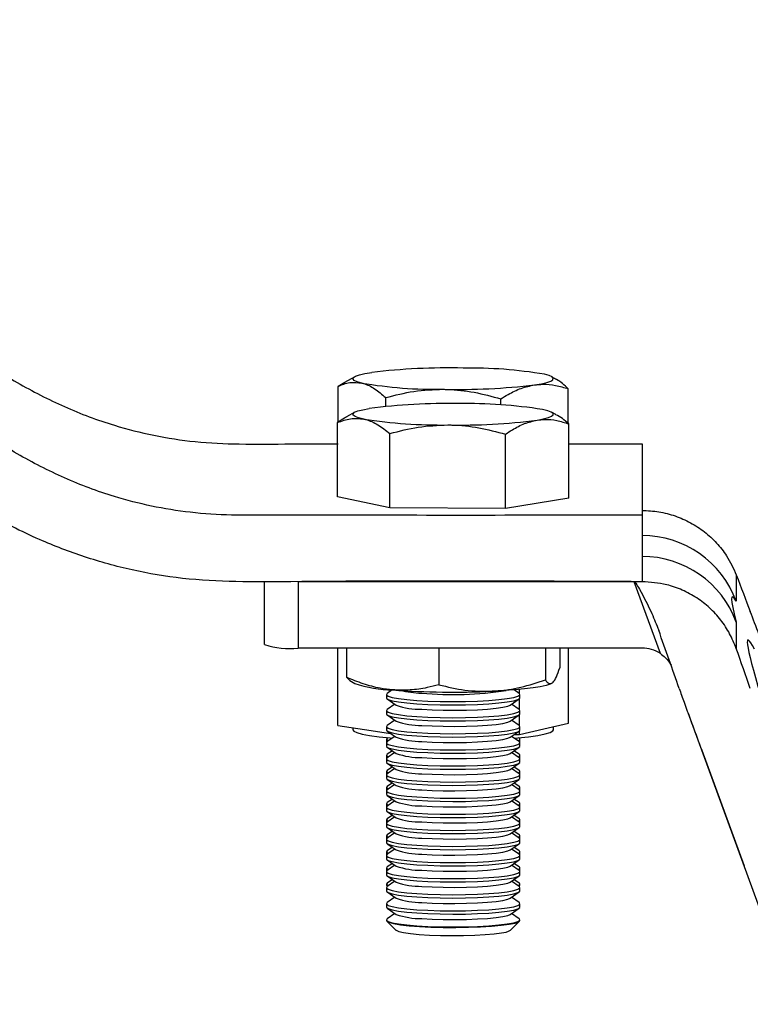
# Model space of a CAD drawing. Header units: millimetres. Extents: x 2 to 591, y 2 to 418.
# Tile 12 of 15: x 330 to 384, y 292 to 366. Entities that reach past the tile are written whole.
import ezdxf

# ---------------------------------------------------------------- set-up
doc = ezdxf.new("R2010")
doc.units = ezdxf.units.MM

msp = doc.modelspace()

# ---------------------------------------------------------------- linework, layer by layer
at = {"color": 7, "linetype": 'Continuous', "lineweight": 25}
for p, q in [((354.107, 338.901), (353.606, 338.602)), ((354.854, 339.325), (354.094, 338.896)), ((369.818, 339.198), (369.594, 339.325)), ((353.606, 335.916), (353.606, 338.602)), ((370.842, 335.818), (370.842, 338.419)), ((357.173, 337.104), (357.173, 337.761)), ((365.79, 337.216), (365.79, 337.67)), ((354.854, 336.661), (354.253, 336.322)), ((369.9, 336.489), (369.594, 336.661)), ((353.577, 330.348), (353.577, 335.897)), ((370.872, 330.249), (370.872, 335.797)), ((357.495, 329.526), (357.495, 335.074)), ((366.142, 329.476), (366.142, 335.024)), ((370.842, 334.294), (376.364, 334.294)), ((376.364, 334.294), (376.364, 328.967)), ((357.495, 329.526), (353.577, 330.348)), ((370.872, 330.249), (366.142, 329.476)), ((366.142, 329.476), (357.495, 329.526)), ((376.364, 328.967), (376.364, 323.995)), ((348.115, 319.29), (348.115, 323.996)), ((375.763, 323.995), (350.615, 323.995)), ((350.615, 323.995), (350.615, 319.024)), ((376.364, 323.995), (375.763, 323.995)), ((377.731, 318.62), (375.763, 323.995)), ((383.412, 324.507), (383.412, 322.53)), ((383.412, 320.974), (383.412, 318.997)), ((376.364, 319.024), (350.615, 319.024)), ((353.596, 313.245), (353.596, 319.024)), ((354.246, 319.024), (354.246, 316.844)), ((361.152, 319.024), (361.152, 316.288)), ((369.13, 319.024), (369.13, 316.646)), ((370.203, 319.024), (370.203, 317.562)), ((370.852, 313.404), (370.852, 319.024)), ((354.484, 316.603), (354.246, 316.844)), ((354.481, 316.599), (354.854, 316.389)), ((357.663, 315.903), (357.283, 315.641)), ((367.165, 315.641), (366.785, 315.903)), ((367.187, 315.625), (367.187, 315.938)), ((357.224, 315.56), (357.224, 315.313)), ((357.283, 315.231), (357.962, 314.764)), ((366.486, 314.764), (367.165, 315.231)), ((367.187, 314.421), (367.187, 315.248)), ((367.224, 315.313), (367.224, 315.56)), ((357.86, 314.834), (357.283, 314.438)), ((367.165, 314.438), (366.589, 314.834)), ((357.224, 314.356), (357.224, 314.109)), ((357.283, 314.028), (357.962, 313.56)), ((366.486, 313.56), (367.165, 314.028)), ((367.187, 313.217), (367.187, 314.044)), ((367.224, 314.109), (367.224, 314.356)), ((379.784, 314.199), (387.768, 292.389)), ((353.596, 313.245), (356.078, 312.867)), ((354.724, 313.073), (354.724, 312.927)), ((357.224, 313.152), (357.224, 312.905)), ((357.86, 313.631), (357.283, 313.234)), ((367.165, 313.234), (366.589, 313.631)), ((367.187, 312.568), (369.019, 312.986)), ((367.224, 312.905), (367.224, 313.152)), ((369.019, 312.986), (370.852, 313.404)), ((369.724, 312.927), (369.724, 313.147)), ((356.078, 312.867), (357.546, 312.643)), ((357.283, 312.824), (357.962, 312.357)), ((357.86, 312.427), (357.283, 312.03)), ((357.333, 312.321), (357.283, 312.287)), ((366.486, 312.357), (367.165, 312.824)), ((367.165, 312.03), (366.589, 312.427)), ((366.788, 312.565), (367.187, 312.568)), ((367.165, 312.287), (367.115, 312.321)), ((367.187, 312.568), (367.187, 312.84)), ((357.224, 312.205), (357.224, 311.958)), ((357.224, 311.949), (357.224, 311.702)), ((357.283, 311.62), (357.962, 311.153)), ((366.486, 311.153), (367.165, 311.62)), ((367.224, 311.958), (367.224, 312.205)), ((367.224, 311.702), (367.224, 311.949)), ((357.224, 311.001), (357.224, 310.754)), ((357.224, 310.745), (357.224, 310.498)), ((357.673, 311.352), (357.283, 311.083)), ((357.86, 311.223), (357.283, 310.827)), ((367.165, 310.827), (366.589, 311.223)), ((367.165, 311.083), (366.775, 311.352)), ((367.224, 310.754), (367.224, 311.001)), ((367.224, 310.498), (367.224, 310.745)), ((380.826, 311.397), (383.991, 302.751)), ((357.283, 310.417), (357.962, 309.95)), ((357.673, 310.148), (357.283, 309.879)), ((357.86, 310.02), (357.283, 309.623)), ((366.486, 309.95), (367.165, 310.417)), ((367.165, 309.623), (366.589, 310.02)), ((367.165, 309.879), (366.775, 310.148)), ((357.224, 309.798), (357.224, 309.551)), ((357.224, 309.542), (357.224, 309.295)), ((367.224, 309.551), (367.224, 309.798)), ((367.224, 309.295), (367.224, 309.542)), ((357.224, 308.594), (357.224, 308.347)), ((357.283, 309.213), (357.962, 308.746)), ((357.673, 308.944), (357.283, 308.676)), ((357.86, 308.816), (357.283, 308.419)), ((366.486, 308.746), (367.165, 309.213)), ((367.165, 308.419), (366.589, 308.816)), ((367.165, 308.676), (366.775, 308.944)), ((367.224, 308.347), (367.224, 308.594)), ((357.224, 308.338), (357.224, 308.091)), ((357.283, 308.009), (357.962, 307.542)), ((366.486, 307.542), (367.165, 308.009)), ((367.224, 308.091), (367.224, 308.338)), ((357.224, 307.391), (357.224, 307.144)), ((357.224, 307.134), (357.224, 306.887)), ((357.673, 307.741), (357.283, 307.472)), ((357.86, 307.613), (357.283, 307.216)), ((367.165, 307.216), (366.589, 307.613)), ((367.165, 307.472), (366.775, 307.741)), ((367.224, 307.144), (367.224, 307.391)), ((367.224, 306.887), (367.224, 307.134)), ((357.283, 306.806), (357.962, 306.339)), ((357.673, 306.537), (357.283, 306.268)), ((357.86, 306.409), (357.283, 306.012)), ((366.486, 306.339), (367.165, 306.806)), ((367.165, 306.012), (366.589, 306.409)), ((367.165, 306.268), (366.775, 306.537)), ((357.224, 306.187), (357.224, 305.94)), ((357.224, 305.931), (357.224, 305.684)), ((357.283, 305.602), (357.962, 305.135)), ((366.486, 305.135), (367.165, 305.602)), ((367.224, 305.94), (367.224, 306.187)), ((367.224, 305.684), (367.224, 305.931)), ((357.224, 304.983), (357.224, 304.736)), ((357.673, 305.333), (357.283, 305.065)), ((357.86, 305.205), (357.283, 304.809)), ((367.165, 304.809), (366.589, 305.205)), ((367.165, 305.065), (366.775, 305.333)), ((367.224, 304.736), (367.224, 304.983)), ((357.224, 304.727), (357.224, 304.48)), ((357.283, 304.398), (357.962, 303.931)), ((357.673, 304.13), (357.283, 303.861)), ((366.486, 303.931), (367.165, 304.398)), ((367.165, 303.861), (366.775, 304.13)), ((367.224, 304.48), (367.224, 304.727)), ((357.224, 303.78), (357.224, 303.533)), ((357.224, 303.523), (357.224, 303.276)), ((357.86, 304.002), (357.283, 303.605)), ((367.165, 303.605), (366.589, 304.002)), ((367.224, 303.533), (367.224, 303.78)), ((367.224, 303.276), (367.224, 303.523)), ((357.283, 303.195), (357.962, 302.728)), ((357.673, 302.926), (357.283, 302.658)), ((357.86, 302.798), (357.283, 302.401)), ((366.486, 302.728), (367.165, 303.195)), ((367.165, 302.401), (366.589, 302.798)), ((367.165, 302.658), (366.775, 302.926)), ((357.224, 302.576), (357.224, 302.329)), ((357.224, 302.32), (357.224, 302.073)), ((357.283, 301.991), (357.962, 301.524)), ((366.486, 301.524), (367.165, 301.991)), ((367.224, 302.329), (367.224, 302.576)), ((367.224, 302.073), (367.224, 302.32)), ((357.224, 301.372), (357.224, 301.33)), ((357.253, 301.273), (357.31, 301.216)), ((357.673, 301.723), (357.283, 301.454)), ((357.86, 301.594), (357.283, 301.198)), ((367.165, 301.198), (366.589, 301.594)), ((367.165, 301.454), (366.775, 301.723)), ((367.138, 301.216), (367.195, 301.273)), ((367.224, 301.33), (367.224, 301.372)), ((357.224, 301.116), (357.224, 300.869)), ((357.283, 300.788), (357.962, 300.32)), ((366.486, 300.32), (367.165, 300.788)), ((367.224, 300.869), (367.224, 301.116)), ((357.224, 299.912), (357.224, 299.665)), ((357.86, 300.391), (357.283, 299.994)), ((367.165, 299.994), (366.589, 300.391)), ((367.224, 299.665), (367.224, 299.912)), ((357.283, 299.584), (357.962, 299.117)), ((357.86, 299.187), (357.283, 298.79)), ((366.486, 299.117), (367.165, 299.584)), ((367.165, 298.79), (366.589, 299.187)), ((357.224, 298.709), (357.224, 298.667)), ((357.253, 298.609), (357.936, 297.934)), ((366.512, 297.934), (367.195, 298.609)), ((367.224, 298.667), (367.224, 298.709))]:
    msp.add_line(p, q, dxfattribs=at)
at = {"color": 7, "linetype": 'Continuous', "lineweight": 25, "flags": 128}
for points in [[(355.39, 338.847), (355.045, 338.945), (354.823, 339.047), (354.728, 339.151), (354.761, 339.256), (354.922, 339.359), (355.207, 339.459), (355.613, 339.554), (356.132, 339.643)], [(368.316, 338.71), (368.835, 338.799), (369.241, 338.894), (369.527, 338.994), (369.687, 339.097), (369.72, 339.202), (369.625, 339.306), (369.403, 339.408), (369.059, 339.506)], [(355.536, 336.151), (355.15, 336.247), (354.885, 336.348), (354.746, 336.452), (354.735, 336.556), (354.852, 336.66), (355.095, 336.761), (355.46, 336.858), (355.941, 336.949)], [(368.507, 336.077), (368.988, 336.168), (369.353, 336.265), (369.596, 336.366), (369.713, 336.47), (369.702, 336.574), (369.563, 336.678), (369.298, 336.778), (368.913, 336.874)], [(369.666, 316.438), (369.482, 316.336), (369.172, 316.236), (368.745, 316.142), (368.205, 316.055), (367.563, 315.976), (366.83, 315.906), (366.018, 315.848), (365.141, 315.801)], [(357.224, 315.313), (357.228, 315.291), (357.358, 315.19), (357.663, 315.095), (358.133, 315.007), (358.75, 314.93), (359.494, 314.866)], [(357.283, 315.641), (357.28, 315.639), (357.228, 315.538), (357.358, 315.437), (357.663, 315.342), (358.133, 315.254), (358.75, 315.177), (359.494, 315.113)], [(359.494, 315.113), (360.336, 315.066), (361.246, 315.037), (362.192, 315.027), (363.138, 315.036), (364.052, 315.064), (364.9, 315.11), (365.651, 315.172), (366.278, 315.248), (366.759, 315.335), (367.075, 315.431), (367.217, 315.531), (367.178, 315.632), (367.165, 315.641)], [(359.494, 314.866), (360.336, 314.819), (361.246, 314.79), (362.192, 314.78), (363.138, 314.789), (364.052, 314.817), (364.9, 314.863), (365.651, 314.925), (366.278, 315.001), (366.759, 315.088), (367.075, 315.184), (367.217, 315.284), (367.224, 315.313)], [(357.283, 314.438), (357.28, 314.435), (357.228, 314.334), (357.358, 314.234), (357.663, 314.138), (358.133, 314.05), (358.75, 313.973), (359.494, 313.91)], [(359.494, 313.91), (360.336, 313.863), (361.246, 313.834), (362.192, 313.823), (363.138, 313.832), (364.052, 313.86), (364.9, 313.906), (365.651, 313.968), (366.278, 314.044), (366.759, 314.132), (367.075, 314.227), (367.217, 314.327), (367.178, 314.428), (367.165, 314.438)], [(359.869, 314.449), (360.644, 314.407), (361.485, 314.382), (362.355, 314.375), (363.22, 314.387), (364.045, 314.418), (364.794, 314.465), (365.439, 314.528), (365.952, 314.603), (366.312, 314.688), (366.486, 314.764)], [(357.224, 314.109), (357.228, 314.087), (357.358, 313.987), (357.663, 313.891), (358.133, 313.803), (358.75, 313.726), (359.494, 313.663)], [(359.494, 313.663), (360.336, 313.616), (361.246, 313.587), (362.192, 313.576), (363.138, 313.585), (364.052, 313.613), (364.9, 313.659), (365.651, 313.721), (366.278, 313.797), (366.759, 313.885), (367.075, 313.98), (367.217, 314.08), (367.224, 314.109)], [(357.283, 313.234), (357.28, 313.232), (357.228, 313.131), (357.358, 313.03), (357.663, 312.934), (358.133, 312.846), (358.75, 312.769), (359.494, 312.706)], [(359.494, 312.706), (360.336, 312.659), (361.246, 312.63), (362.192, 312.62), (363.138, 312.629), (364.052, 312.657), (364.9, 312.702), (365.651, 312.765), (366.278, 312.841), (366.759, 312.928), (367.075, 313.023), (367.217, 313.124), (367.178, 313.225), (367.165, 313.234)], [(359.869, 313.246), (360.644, 313.203), (361.485, 313.178), (362.355, 313.171), (363.22, 313.184), (364.045, 313.214), (364.794, 313.262), (365.439, 313.324), (365.952, 313.4), (366.312, 313.484), (366.486, 313.56)], [(354.724, 312.927), (354.783, 312.827), (355.012, 312.707), (355.411, 312.593), (355.97, 312.486), (356.675, 312.389), (357.51, 312.305), (357.664, 312.292)], [(357.224, 312.905), (357.228, 312.884), (357.358, 312.783), (357.663, 312.687), (358.133, 312.599), (358.75, 312.522), (359.494, 312.459)], [(357.283, 312.287), (357.224, 312.207), (357.311, 312.106), (357.359, 312.082)], [(359.494, 312.459), (360.336, 312.412), (361.246, 312.383), (362.192, 312.373), (363.138, 312.382), (364.052, 312.41), (364.9, 312.455), (365.651, 312.517), (366.278, 312.594), (366.759, 312.681), (367.075, 312.776), (367.217, 312.877), (367.224, 312.905)], [(359.869, 312.042), (360.644, 312), (361.485, 311.974), (362.355, 311.968), (363.22, 311.98), (364.045, 312.011), (364.794, 312.058), (365.439, 312.121), (365.952, 312.196), (366.312, 312.281), (366.486, 312.357)], [(366.784, 312.292), (367.053, 312.315), (367.873, 312.401), (368.56, 312.499), (369.098, 312.607), (369.476, 312.723), (369.683, 312.843), (369.724, 312.927)], [(367.09, 312.082), (367.2, 312.152), (367.203, 312.254), (367.165, 312.287)], [(357.224, 311.702), (357.228, 311.68), (357.358, 311.58), (357.663, 311.484), (358.133, 311.396), (358.75, 311.319), (359.494, 311.256)], [(357.283, 312.03), (357.28, 312.028), (357.228, 311.927), (357.358, 311.827), (357.663, 311.731), (358.133, 311.643), (358.75, 311.566), (359.494, 311.503)], [(359.494, 311.503), (360.336, 311.456), (361.246, 311.426), (362.192, 311.416), (363.138, 311.425), (364.052, 311.453), (364.9, 311.499), (365.651, 311.561), (366.278, 311.637), (366.759, 311.724), (367.075, 311.82), (367.217, 311.92), (367.178, 312.021), (367.165, 312.03)], [(359.494, 311.256), (360.336, 311.209), (361.246, 311.179), (362.192, 311.169), (363.138, 311.178), (364.052, 311.206), (364.9, 311.252), (365.651, 311.314), (366.278, 311.39), (366.759, 311.477), (367.075, 311.573), (367.217, 311.673), (367.224, 311.702)], [(357.283, 311.083), (357.224, 311.004), (357.311, 310.903), (357.359, 310.879)], [(357.283, 310.827), (357.28, 310.824), (357.228, 310.723), (357.358, 310.623), (357.663, 310.527), (358.133, 310.439), (358.75, 310.362), (359.494, 310.299)], [(359.494, 310.299), (360.336, 310.252), (361.246, 310.223), (362.192, 310.212), (363.138, 310.221), (364.052, 310.249), (364.9, 310.295), (365.651, 310.357), (366.278, 310.433), (366.759, 310.521), (367.075, 310.616), (367.217, 310.716), (367.178, 310.818), (367.165, 310.827)], [(359.869, 310.839), (360.644, 310.796), (361.485, 310.771), (362.355, 310.764), (363.22, 310.776), (364.045, 310.807), (364.794, 310.854), (365.439, 310.917), (365.952, 310.992), (366.312, 311.077), (366.486, 311.153)], [(367.09, 310.879), (367.2, 310.949), (367.203, 311.05), (367.165, 311.083)], [(357.224, 310.498), (357.228, 310.476), (357.358, 310.376), (357.663, 310.28), (358.133, 310.192), (358.75, 310.115), (359.494, 310.052)], [(359.494, 310.052), (360.336, 310.005), (361.246, 309.976), (362.192, 309.965), (363.138, 309.974), (364.052, 310.002), (364.9, 310.048), (365.651, 310.11), (366.278, 310.186), (366.759, 310.274), (367.075, 310.369), (367.217, 310.469), (367.224, 310.498)], [(357.283, 309.879), (357.224, 309.8), (357.311, 309.699), (357.359, 309.675)], [(357.224, 309.295), (357.228, 309.273), (357.358, 309.172), (357.663, 309.076), (358.133, 308.988), (358.75, 308.911), (359.494, 308.848)], [(357.283, 309.623), (357.28, 309.621), (357.228, 309.52), (357.358, 309.419), (357.663, 309.323), (358.133, 309.235), (358.75, 309.158), (359.494, 309.095)], [(359.494, 309.095), (360.336, 309.048), (361.246, 309.019), (362.192, 309.009), (363.138, 309.018), (364.052, 309.046), (364.9, 309.092), (365.651, 309.154), (366.278, 309.23), (366.759, 309.317), (367.075, 309.413), (367.217, 309.513), (367.178, 309.614), (367.165, 309.623)], [(359.494, 308.848), (360.336, 308.801), (361.246, 308.772), (362.192, 308.762), (363.138, 308.771), (364.052, 308.799), (364.9, 308.845), (365.651, 308.907), (366.278, 308.983), (366.759, 309.07), (367.075, 309.166), (367.217, 309.266), (367.224, 309.295)], [(359.869, 309.635), (360.644, 309.592), (361.485, 309.567), (362.355, 309.561), (363.22, 309.573), (364.045, 309.603), (364.794, 309.651), (365.439, 309.714), (365.952, 309.789), (366.312, 309.873), (366.486, 309.95)], [(367.09, 309.675), (367.2, 309.745), (367.203, 309.846), (367.165, 309.879)], [(357.283, 308.676), (357.224, 308.596), (357.311, 308.495), (357.359, 308.471)], [(359.869, 308.431), (360.644, 308.389), (361.485, 308.363), (362.355, 308.357), (363.22, 308.369), (364.045, 308.4), (364.794, 308.447), (365.439, 308.51), (365.952, 308.585), (366.312, 308.67), (366.486, 308.746)], [(367.09, 308.471), (367.2, 308.541), (367.203, 308.643), (367.165, 308.676)], [(357.224, 308.091), (357.228, 308.069), (357.358, 307.969), (357.663, 307.873), (358.133, 307.785), (358.75, 307.708), (359.494, 307.645)], [(357.283, 308.419), (357.28, 308.417), (357.228, 308.316), (357.358, 308.216), (357.663, 308.12), (358.133, 308.032), (358.75, 307.955), (359.494, 307.892)], [(359.494, 307.892), (360.336, 307.845), (361.246, 307.815), (362.192, 307.805), (363.138, 307.814), (364.052, 307.842), (364.9, 307.888), (365.651, 307.95), (366.278, 308.026), (366.759, 308.113), (367.075, 308.209), (367.217, 308.309), (367.178, 308.41), (367.165, 308.419)], [(359.494, 307.645), (360.336, 307.598), (361.246, 307.568), (362.192, 307.558), (363.138, 307.567), (364.052, 307.595), (364.9, 307.641), (365.651, 307.703), (366.278, 307.779), (366.759, 307.866), (367.075, 307.962), (367.217, 308.062), (367.224, 308.091)], [(357.283, 307.472), (357.224, 307.393), (357.311, 307.292), (357.359, 307.268)], [(357.283, 307.216), (357.28, 307.214), (357.228, 307.112), (357.358, 307.012), (357.663, 306.916), (358.133, 306.828), (358.75, 306.751), (359.494, 306.688)], [(359.494, 306.688), (360.336, 306.641), (361.246, 306.612), (362.192, 306.602), (363.138, 306.611), (364.052, 306.638), (364.9, 306.684), (365.651, 306.746), (366.278, 306.822), (366.759, 306.91), (367.075, 307.005), (367.217, 307.105), (367.178, 307.207), (367.165, 307.216)], [(359.869, 307.228), (360.644, 307.185), (361.485, 307.16), (362.355, 307.153), (363.22, 307.165), (364.045, 307.196), (364.794, 307.244), (365.439, 307.306), (365.952, 307.381), (366.312, 307.466), (366.486, 307.542)], [(367.09, 307.268), (367.2, 307.338), (367.203, 307.439), (367.165, 307.472)], [(357.224, 306.887), (357.228, 306.865), (357.358, 306.765), (357.663, 306.669), (358.133, 306.581), (358.75, 306.504), (359.494, 306.441)], [(359.494, 306.441), (360.336, 306.394), (361.246, 306.365), (362.192, 306.355), (363.138, 306.364), (364.052, 306.391), (364.9, 306.437), (365.651, 306.499), (366.278, 306.575), (366.759, 306.663), (367.075, 306.758), (367.217, 306.858), (367.224, 306.887)], [(359.869, 306.024), (360.644, 305.981), (361.485, 305.956), (362.355, 305.95), (363.22, 305.962), (364.045, 305.992), (364.794, 306.04), (365.439, 306.103), (365.952, 306.178), (366.312, 306.262), (366.486, 306.339)], [(357.283, 306.268), (357.224, 306.189), (357.311, 306.088), (357.359, 306.064)], [(357.224, 305.684), (357.228, 305.662), (357.358, 305.561), (357.663, 305.465), (358.133, 305.377), (358.75, 305.3), (359.494, 305.237)], [(357.283, 306.012), (357.28, 306.01), (357.228, 305.909), (357.358, 305.808), (357.663, 305.712), (358.133, 305.624), (358.75, 305.547), (359.494, 305.484)], [(359.494, 305.484), (360.336, 305.437), (361.246, 305.408), (362.192, 305.398), (363.138, 305.407), (364.052, 305.435), (364.9, 305.481), (365.651, 305.543), (366.278, 305.619), (366.759, 305.706), (367.075, 305.802), (367.217, 305.902), (367.178, 306.003), (367.165, 306.012)], [(359.494, 305.237), (360.336, 305.19), (361.246, 305.161), (362.192, 305.151), (363.138, 305.16), (364.052, 305.188), (364.9, 305.234), (365.651, 305.296), (366.278, 305.372), (366.759, 305.459), (367.075, 305.555), (367.217, 305.655), (367.224, 305.684)], [(367.09, 306.064), (367.2, 306.134), (367.203, 306.235), (367.165, 306.268)], [(357.283, 305.065), (357.224, 304.985), (357.311, 304.885), (357.359, 304.861)], [(359.869, 304.82), (360.644, 304.778), (361.485, 304.753), (362.355, 304.746), (363.22, 304.758), (364.045, 304.789), (364.794, 304.836), (365.439, 304.899), (365.952, 304.974), (366.312, 305.059), (366.486, 305.135)], [(367.09, 304.861), (367.2, 304.931), (367.203, 305.032), (367.165, 305.065)], [(357.224, 304.48), (357.228, 304.458), (357.358, 304.358), (357.663, 304.262), (358.133, 304.174), (358.75, 304.097), (359.494, 304.034)], [(357.283, 304.809), (357.28, 304.806), (357.228, 304.705), (357.358, 304.605), (357.663, 304.509), (358.133, 304.421), (358.75, 304.344), (359.494, 304.281)], [(359.494, 304.281), (360.336, 304.234), (361.246, 304.205), (362.192, 304.194), (363.138, 304.203), (364.052, 304.231), (364.9, 304.277), (365.651, 304.339), (366.278, 304.415), (366.759, 304.503), (367.075, 304.598), (367.217, 304.698), (367.178, 304.799), (367.165, 304.809)], [(359.494, 304.034), (360.336, 303.987), (361.246, 303.958), (362.192, 303.947), (363.138, 303.956), (364.052, 303.984), (364.9, 304.03), (365.651, 304.092), (366.278, 304.168), (366.759, 304.256), (367.075, 304.351), (367.217, 304.451), (367.224, 304.48)], [(357.283, 303.861), (357.224, 303.782), (357.311, 303.681), (357.359, 303.657)], [(357.283, 303.605), (357.28, 303.603), (357.228, 303.501), (357.358, 303.401), (357.663, 303.305), (358.133, 303.217), (358.75, 303.14), (359.494, 303.077)], [(359.494, 303.077), (360.336, 303.03), (361.246, 303.001), (362.192, 302.991), (363.138, 303), (364.052, 303.028), (364.9, 303.073), (365.651, 303.135), (366.278, 303.212), (366.759, 303.299), (367.075, 303.394), (367.217, 303.495), (367.178, 303.596), (367.165, 303.605)], [(359.869, 303.617), (360.644, 303.574), (361.485, 303.549), (362.355, 303.542), (363.22, 303.555), (364.045, 303.585), (364.794, 303.633), (365.439, 303.695), (365.952, 303.771), (366.312, 303.855), (366.486, 303.931)], [(367.09, 303.657), (367.2, 303.727), (367.203, 303.828), (367.165, 303.861)], [(357.224, 303.276), (357.228, 303.254), (357.358, 303.154), (357.663, 303.058), (358.133, 302.97), (358.75, 302.893), (359.494, 302.83)], [(357.283, 302.658), (357.224, 302.578), (357.311, 302.477), (357.359, 302.453)], [(359.494, 302.83), (360.336, 302.783), (361.246, 302.754), (362.192, 302.744), (363.138, 302.753), (364.052, 302.781), (364.9, 302.826), (365.651, 302.888), (366.278, 302.965), (366.759, 303.052), (367.075, 303.147), (367.217, 303.248), (367.224, 303.276)], [(359.869, 302.413), (360.644, 302.37), (361.485, 302.345), (362.355, 302.339), (363.22, 302.351), (364.045, 302.381), (364.794, 302.429), (365.439, 302.492), (365.952, 302.567), (366.312, 302.652), (366.486, 302.728)], [(367.09, 302.453), (367.2, 302.523), (367.203, 302.625), (367.165, 302.658)], [(357.224, 302.073), (357.228, 302.051), (357.358, 301.95), (357.663, 301.855), (358.133, 301.767), (358.75, 301.69), (359.494, 301.626)], [(357.283, 302.401), (357.28, 302.399), (357.228, 302.298), (357.358, 302.198), (357.663, 302.102), (358.133, 302.014), (358.75, 301.937), (359.494, 301.873)], [(359.494, 301.873), (360.336, 301.826), (361.246, 301.797), (362.192, 301.787), (363.138, 301.796), (364.052, 301.824), (364.9, 301.87), (365.651, 301.932), (366.278, 302.008), (366.759, 302.095), (367.075, 302.191), (367.217, 302.291), (367.178, 302.392), (367.165, 302.401)], [(359.494, 301.626), (360.336, 301.579), (361.246, 301.55), (362.192, 301.54), (363.138, 301.549), (364.052, 301.577), (364.9, 301.623), (365.651, 301.685), (366.278, 301.761), (366.759, 301.848), (367.075, 301.944), (367.217, 302.044), (367.224, 302.073)], [(357.283, 301.454), (357.224, 301.375), (357.311, 301.274), (357.359, 301.25)], [(357.224, 301.33), (357.229, 301.307), (357.323, 301.225)], [(357.283, 301.198), (357.28, 301.195), (357.228, 301.094), (357.358, 300.994), (357.663, 300.898), (358.133, 300.81), (358.75, 300.733), (359.494, 300.67)], [(359.494, 300.67), (360.336, 300.623), (361.246, 300.594), (362.192, 300.583), (363.138, 300.592), (364.052, 300.62), (364.9, 300.666), (365.651, 300.728), (366.278, 300.804), (366.759, 300.892), (367.075, 300.987), (367.217, 301.087), (367.178, 301.188), (367.165, 301.198)], [(359.869, 301.209), (360.644, 301.167), (361.485, 301.142), (362.355, 301.135), (363.22, 301.147), (364.045, 301.178), (364.794, 301.225), (365.439, 301.288), (365.952, 301.363), (366.312, 301.448), (366.486, 301.524)], [(367.09, 301.25), (367.2, 301.32), (367.203, 301.421), (367.165, 301.454)], [(367.126, 301.225), (367.218, 301.303), (367.224, 301.33)], [(357.224, 300.869), (357.228, 300.847), (357.358, 300.747), (357.663, 300.651), (358.133, 300.563), (358.75, 300.486), (359.494, 300.423)], [(359.494, 300.423), (360.336, 300.376), (361.246, 300.347), (362.192, 300.336), (363.138, 300.345), (364.052, 300.373), (364.9, 300.419), (365.651, 300.481), (366.278, 300.557), (366.759, 300.645), (367.075, 300.74), (367.217, 300.84), (367.224, 300.869)], [(357.283, 299.994), (357.28, 299.992), (357.228, 299.891), (357.358, 299.79), (357.663, 299.694), (358.133, 299.606), (358.75, 299.529), (359.494, 299.466)], [(359.494, 299.466), (360.336, 299.419), (361.246, 299.39), (362.192, 299.38), (363.138, 299.389), (364.052, 299.417), (364.9, 299.462), (365.651, 299.525), (366.278, 299.601), (366.759, 299.688), (367.075, 299.783), (367.217, 299.884), (367.178, 299.985), (367.165, 299.994)], [(359.869, 300.006), (360.644, 299.963), (361.485, 299.938), (362.355, 299.931), (363.22, 299.944), (364.045, 299.974), (364.794, 300.022), (365.439, 300.084), (365.952, 300.16), (366.312, 300.244), (366.486, 300.32)], [(357.224, 299.665), (357.228, 299.644), (357.358, 299.543), (357.663, 299.447), (358.133, 299.359), (358.75, 299.282), (359.494, 299.219)], [(359.494, 299.219), (360.336, 299.172), (361.246, 299.143), (362.192, 299.133), (363.138, 299.142), (364.052, 299.17), (364.9, 299.215), (365.651, 299.278), (366.278, 299.354), (366.759, 299.441), (367.075, 299.536), (367.217, 299.637), (367.224, 299.665)], [(359.869, 298.802), (360.644, 298.76), (361.485, 298.734), (362.355, 298.728), (363.22, 298.74), (364.045, 298.771), (364.794, 298.818), (365.439, 298.881), (365.952, 298.956), (366.312, 299.041), (366.486, 299.117)], [(357.224, 298.667), (357.244, 298.619), (357.418, 298.52), (357.765, 298.426), (358.274, 298.34), (358.925, 298.266), (359.696, 298.207), (360.558, 298.164), (361.48, 298.14), (362.43, 298.134), (363.371, 298.148), (364.272, 298.181), (365.098, 298.231), (365.82, 298.296), (366.413, 298.376)], [(357.283, 298.79), (357.28, 298.788), (357.228, 298.687), (357.358, 298.587), (357.663, 298.491), (358.133, 298.403), (358.75, 298.326), (359.494, 298.263)], [(359.494, 298.263), (360.336, 298.216), (361.246, 298.186), (362.192, 298.176), (363.138, 298.185), (364.052, 298.213), (364.9, 298.259), (365.651, 298.321), (366.278, 298.397), (366.759, 298.484), (367.075, 298.58), (367.217, 298.68), (367.178, 298.781), (367.165, 298.79)], [(366.413, 298.376), (366.854, 298.465), (367.128, 298.562), (367.224, 298.663), (367.224, 298.667)], [(357.936, 297.934), (357.948, 297.923), (358.15, 297.833), (358.518, 297.748), (359.038, 297.674), (359.689, 297.612), (360.443, 297.565), (361.27, 297.535), (362.137, 297.524), (363.006, 297.532), (363.844, 297.558), (364.616, 297.601), (365.289, 297.66), (365.837, 297.733)]]:
    msp.add_lwpolyline(points, dxfattribs=at)
at = {"color": 7, "linetype": 'Continuous', "lineweight": 25}
for centre, radius, start, end in [((361.888, 291.236), 48.748, 88.73202, 96.78092), ((363.422, 305.871), 34.103, 80.48565, 90.76426), ((361.027, 372.482), 34.103, 260.48565, 270.76426), ((362.56, 387.117), 48.748, 268.73202, 276.78092), ((361.74, 291.727), 45.593, 88.88141, 97.3066), ((363.179, 299.771), 37.544, 81.21559, 90.83837), ((361.269, 373.255), 37.544, 261.21559, 270.83837), ((362.709, 381.299), 45.593, 268.88141, 277.3066), ((376.376, 319.939), 7.498, 20.21604, 90.09099), ((376.376, 318.383), 7.498, 20.21604, 90.09099), ((349.997, 325.09), 6.097, 252.02061, 275.81635), ((376.365, 316.513), 2.51, 57.0365, 90.01172), ((357.847, 325.279), 9.38, 251.39746, 269.09555), ((362.261, 379.151), 63.416, 265.87401, 272.60254), ((360.359, 325.952), 10.311, 258.19565, 267.27287), ((362.176, 342.053), 26.501, 265.00531, 278.72976), ((359.794, 319.929), 5.48, 250.47423, 270.78737), ((359.794, 318.725), 5.48, 250.47423, 270.78737), ((359.794, 317.522), 5.48, 250.47423, 270.78737), ((359.794, 316.318), 5.48, 250.47423, 270.78737), ((359.794, 315.114), 5.48, 250.47423, 270.78737), ((359.794, 313.911), 5.48, 250.47423, 270.78737), ((359.794, 312.707), 5.48, 250.47423, 270.78737), ((359.794, 311.503), 5.48, 250.47423, 270.78737), ((359.794, 310.3), 5.48, 250.47423, 270.78737), ((359.794, 309.096), 5.48, 250.47423, 270.78737), ((359.794, 307.893), 5.48, 250.47423, 270.78737), ((359.794, 306.689), 5.48, 250.47423, 270.78737), ((359.794, 305.485), 5.48, 250.47423, 270.78737), ((359.794, 304.282), 5.48, 250.47423, 270.78737), ((365.807, 299.063), 1.331, 271.28268, 301.9883)]:
    msp.add_arc(centre, radius, start, end, dxfattribs=at)
for centre, major_axis, start_param, end_param in [((381.249, 332.506), (-7.428, 20.498), 1.959221, 2.110547), ((393.449, 294.334), (-10.336, 28.523), 6.118754, 6.636263), ((386.11, 316.245), (-3.805, 10.499), 4.882964, 5.25214), ((375.928, 322.816), (-7.428, 20.498), 4.361284, 4.579956), ((393.76, 293.483), (-9.479, 26.158), 6.037695, 6.841011), ((381.249, 322.816), (-7.428, 20.498), 4.361284, 4.51261), ((380.789, 312.516), (-3.805, 10.499), 1.219691, 1.321679)]:
    msp.add_ellipse(centre, major_axis=major_axis, ratio=0.034282, start_param=start_param, end_param=end_param, dxfattribs=at)
for points, knots in [([(200.26, 334.294), (200.405, 334.294), (201.258, 334.294), (202.82, 334.293), (204.947, 334.297), (206.805, 334.285), (208.424, 334.314), (209.849, 334.716), (211.415, 335.398), (213.18, 336.427), (215.115, 337.785), (217.461, 339.663), (220.198, 342.105), (223.334, 345.107), (226.651, 348.388), (230.151, 351.855), (233.842, 355.414), (237.738, 358.973), (241.857, 362.44), (246.207, 365.71), (250.768, 368.64), (255.541, 371.019), (260.468, 372.786), (265.117, 373.881), (269.465, 374.527), (273.514, 374.823), (277.666, 374.78), (281.875, 374.343), (286.088, 373.447), (290.235, 372.031), (294.175, 370.044), (298.219, 367.308), (302.31, 363.865), (306.497, 359.8), (310.547, 355.58), (314.566, 351.36), (318.637, 347.298), (322.498, 343.844), (326.146, 341.042), (329.546, 338.845), (333.109, 337.014), (336.548, 335.721), (339.835, 334.887), (342.965, 334.403), (346.413, 334.259), (349.978, 334.302), (352.44, 334.297), (353.606, 334.294)], [0, 0, 0, 0, 0.002404, 0.014177, 0.02595, 0.037723, 0.045103, 0.052711, 0.062129, 0.073468, 0.086628, 0.101448, 0.123475, 0.147708, 0.173746, 0.201218, 0.229787, 0.259158, 0.289091, 0.319406, 0.349693, 0.379177, 0.407902, 0.436512, 0.458393, 0.480893, 0.503885, 0.527288, 0.551081, 0.575312, 0.599921, 0.62423, 0.65642, 0.688825, 0.721401, 0.753883, 0.785925, 0.817212, 0.840075, 0.862446, 0.884495, 0.906564, 0.923373, 0.940773, 0.959091, 0.98063, 1, 1, 1, 1]), ([(376.364, 328.967), (368.543, 328.957), (359.493, 328.945), (349.251, 328.978), (345.799, 328.928), (342.593, 329.126), (339.659, 329.601), (336.493, 330.415), (333.109, 331.687), (329.546, 333.517), (326.146, 335.715), (322.498, 338.517), (318.637, 341.97), (314.566, 346.033), (310.547, 350.253), (306.497, 354.473), (302.31, 358.538), (298.219, 361.98), (294.175, 364.717), (290.235, 366.704), (286.088, 368.12), (281.875, 369.016), (277.666, 369.453), (273.514, 369.495), (269.465, 369.2), (265.117, 368.554), (260.468, 367.459), (255.541, 365.692), (250.768, 363.313), (246.207, 360.383), (241.857, 357.113), (237.738, 353.646), (233.842, 350.087), (230.151, 346.528), (226.651, 343.061), (223.334, 339.78), (220.198, 336.778), (217.461, 334.336), (215.115, 332.458), (213.181, 331.099), (211.415, 330.073), (209.752, 329.34), (207.933, 328.887), (205.73, 328.997), (203.208, 328.958), (200.501, 328.969), (197.796, 328.966), (195.09, 328.967), (188.325, 328.966), (182.463, 328.967), (177.503, 328.967)], [0, 0, 0, 0, 0.103773, 0.12008, 0.135903, 0.149582, 0.162637, 0.175285, 0.192912, 0.210522, 0.228389, 0.246649, 0.271638, 0.29723, 0.323172, 0.349191, 0.375072, 0.400782, 0.420197, 0.439853, 0.459205, 0.478209, 0.4969, 0.515264, 0.533234, 0.55071, 0.573561, 0.596503, 0.620052, 0.644242, 0.668454, 0.692361, 0.715819, 0.738637, 0.760578, 0.781375, 0.80073, 0.818322, 0.830158, 0.84067, 0.849726, 0.857248, 0.864752, 0.874344, 0.886311, 0.898278, 0.910246, 0.922213, 0.93418, 1, 1, 1, 1]), ([(376.364, 323.995), (367.605, 324.034), (357.469, 324.078), (346.002, 323.954), (342.02, 324.162), (338.229, 324.802), (334.648, 325.786), (330.958, 327.204), (327.188, 329.119), (323.379, 331.562), (319.793, 334.305), (316.392, 337.273), (313.141, 340.394), (310.003, 343.595), (306.808, 346.945), (303.529, 350.364), (300.114, 353.744), (296.65, 356.834), (293.073, 359.536), (289.28, 361.703), (285.248, 363.201), (280.843, 364.17), (276.133, 364.574), (271.231, 364.41), (266.481, 363.762), (261.914, 362.689), (257.512, 361.111), (253.104, 358.912), (248.717, 356.063), (244.355, 352.732), (240.163, 349.138), (236.157, 345.413), (232.321, 341.667), (228.642, 338.01), (225.194, 334.637), (221.954, 331.633), (218.911, 329.066), (215.946, 326.914), (213.039, 325.282), (210.157, 324.177), (198.251, 323.398), (187.408, 323.71), (177.503, 323.995)], [0, 0, 0, 0, 0.116233, 0.134492, 0.152171, 0.169066, 0.185407, 0.201387, 0.221484, 0.241466, 0.26145, 0.281468, 0.301481, 0.321403, 0.341116, 0.363097, 0.384451, 0.405035, 0.424809, 0.443957, 0.462852, 0.4817, 0.503654, 0.52541, 0.546644, 0.567177, 0.587575, 0.608598, 0.632466, 0.656987, 0.681538, 0.705884, 0.72976, 0.752873, 0.774922, 0.793947, 0.811637, 0.827852, 0.842559, 0.855908, 0.868353, 1, 1, 1, 1]), ([(353.606, 338.602), (353.896, 338.72), (354.481, 338.958), (355.085, 338.884), (355.39, 338.847)], [0, 0, 0, 0, 0.495458, 1, 1, 1, 1]), ([(355.39, 338.847), (355.432, 338.837), (355.752, 338.755), (356.355, 338.467), (356.899, 337.998), (357.173, 337.761)], [0, 0, 0, 0, 0.070104, 0.530791, 1, 1, 1, 1]), ([(368.316, 338.71), (368.521, 338.732), (369.048, 338.788), (369.897, 338.705), (370.526, 338.515), (370.842, 338.419)], [0, 0, 0, 0, 0.239357, 0.617579, 1, 1, 1, 1]), ([(370.842, 338.419), (370.553, 338.691), (370.213, 339.012), (369.861, 339.156), (369.808, 339.178)], [0, 0, 0, 0, 0.847575, 1, 1, 1, 1]), ([(357.173, 337.761), (357.873, 337.94), (359.285, 338.3), (360.745, 338.354), (361.482, 338.381)], [0, 0, 0, 0, 0.495458, 1, 1, 1, 1]), ([(361.482, 338.381), (361.584, 338.379), (362.357, 338.365), (363.816, 338.204), (365.128, 337.849), (365.79, 337.67)], [0, 0, 0, 0, 0.070104, 0.530791, 1, 1, 1, 1]), ([(365.79, 337.67), (365.972, 337.781), (366.473, 338.089), (367.315, 338.494), (367.981, 338.638), (368.316, 338.71)], [0, 0, 0, 0, 0.220542, 0.607743, 1, 1, 1, 1]), ([(354.264, 336.314), (354.205, 336.286), (353.973, 336.174), (353.746, 336.015), (353.577, 335.897)], [0, 0, 0, 0, 0.252342, 1, 1, 1, 1]), ([(353.577, 335.897), (353.895, 336.016), (354.537, 336.257), (355.201, 336.187), (355.536, 336.151)], [0, 0, 0, 0, 0.495458, 1, 1, 1, 1]), ([(355.536, 336.151), (355.582, 336.141), (355.934, 336.061), (356.597, 335.776), (357.194, 335.309), (357.495, 335.074)], [0, 0, 0, 0, 0.070104, 0.530791, 1, 1, 1, 1]), ([(366.142, 335.024), (366.313, 335.137), (366.781, 335.447), (367.569, 335.856), (368.193, 336.003), (368.507, 336.077)], [0, 0, 0, 0, 0.220542, 0.607743, 1, 1, 1, 1]), ([(368.507, 336.077), (368.699, 336.099), (369.193, 336.158), (369.987, 336.078), (370.576, 335.891), (370.872, 335.797)], [0, 0, 0, 0, 0.239357, 0.617579, 1, 1, 1, 1]), ([(370.872, 335.797), (370.555, 336.074), (370.235, 336.356), (369.903, 336.485), (369.899, 336.487)], [0, 0, 0, 0, 0.986836, 1, 1, 1, 1]), ([(357.495, 335.074), (358.197, 335.256), (359.614, 335.624), (361.079, 335.684), (361.819, 335.715)], [0, 0, 0, 0, 0.495458, 1, 1, 1, 1]), ([(361.819, 335.715), (361.921, 335.714), (362.697, 335.703), (364.161, 335.549), (365.478, 335.2), (366.142, 335.024)], [0, 0, 0, 0, 0.070104, 0.530791, 1, 1, 1, 1]), ([(376.364, 329.322), (376.784, 329.302), (377.624, 329.26), (378.849, 328.939), (380.002, 328.432), (381.053, 327.746), (381.96, 326.904), (382.814, 325.834), (383.194, 324.991), (383.412, 324.507)], [0, 0, 0, 0, 0.1364958, 0.2729894, 0.4095299, 0.5460588, 0.6815564, 0.817044, 1, 1, 1, 1]), ([(375.763, 323.995), (375.768, 323.994), (375.784, 323.992), (375.832, 323.954), (375.968, 323.776), (376.418, 322.994), (377.022, 321.832), (377.439, 320.78), (377.606, 320.361)], [0, 0, 0, 0, 0.003693, 0.011652, 0.043281, 0.168601, 0.669301, 1, 1, 1, 1]), ([(383.412, 318.997), (383.259, 319.372), (382.954, 320.122), (382.273, 321.147), (381.44, 322.052), (380.467, 322.812), (379.381, 323.394), (378.015, 323.88), (376.984, 323.952), (376.364, 323.995)], [0, 0, 0, 0, 0.133035, 0.266058, 0.399083, 0.532121, 0.665502, 0.79889, 1, 1, 1, 1]), ([(377.731, 318.62), (377.858, 318.526), (378.19, 318.282), (378.401, 317.947), (378.532, 317.74)], [0, 0, 0, 0, 0.383001, 1, 1, 1, 1]), ([(369.666, 316.438), (369.679, 316.45), (369.775, 316.538), (369.957, 316.838), (370.12, 317.319), (370.203, 317.562)], [0, 0, 0, 0, 0.070104, 0.530791, 1, 1, 1, 1]), ([(357.699, 315.9), (357.385, 315.936), (356.646, 316.021), (355.487, 316.334), (354.661, 316.673), (354.246, 316.844)], [0, 0, 0, 0, 0.268407, 0.632373, 1, 1, 1, 1]), ([(365.141, 315.801), (365.236, 315.806), (365.952, 315.844), (367.302, 316.05), (368.517, 316.447), (369.13, 316.646)], [0, 0, 0, 0, 0.070104, 0.530791, 1, 1, 1, 1]), ([(369.13, 316.646), (369.217, 316.535), (369.393, 316.309), (369.575, 316.395), (369.666, 316.438)], [0, 0, 0, 0, 0.495458, 1, 1, 1, 1]), ([(361.152, 316.288), (360.862, 316.213), (360.156, 316.031), (359.003, 315.856), (358.135, 315.885), (357.699, 315.9)], [0, 0, 0, 0, 0.257243, 0.62638, 1, 1, 1, 1]), ([(361.152, 316.288), (361.8, 316.131), (363.107, 315.814), (364.459, 315.805), (365.141, 315.801)], [0, 0, 0, 0, 0.495458, 1, 1, 1, 1]), ([(379.503, 314.978), (379.717, 314.393), (380.151, 313.207), (380.599, 312.006), (380.826, 311.397)], [0, 0, 0, 0, 0.493395, 1, 1, 1, 1])]:
    msp.add_open_spline(points, degree=3, knots=knots, dxfattribs=at)

doc.saveas('drawing.dxf')
